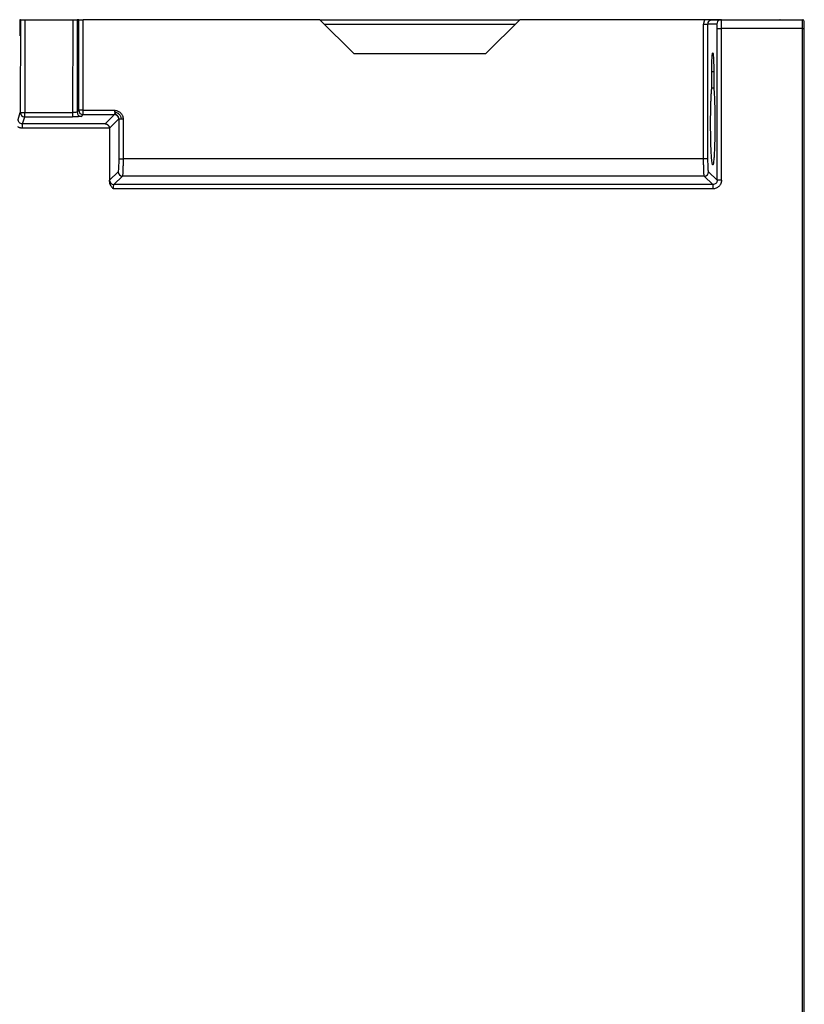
# Model space of a CAD drawing. Header units: inches. Extents: x 172 to 318, y 15 to 201.
# Tile 6 of 6: x 246 to 318, y 106 to 197. Entities that reach past the tile are written whole.
import ezdxf

# ---------------------------------------------------------------- set-up
doc = ezdxf.new("R2010")
doc.units = ezdxf.units.IN
doc.header["$MEASUREMENT"] = 0

# ---------------------------------------------------------------- blocks, each defined once
blk = doc.blocks.new('block 8')
at = {"color": 7, "lineweight": 25}
blk.add_open_spline([(310.759, 196.799), (310.733, 196.803), (310.707, 196.807), (310.68, 196.805), (310.654, 196.802), (310.627, 196.795), (310.601, 196.787)], degree=3, knots=[0, 0, 0, 0, 1, 1, 1, 2, 2, 2, 2], dxfattribs=at)
blk = doc.blocks.new('block 26')
at = {"color": 7, "lineweight": 25}
blk.add_lwpolyline([(316.161, 196.815), (316.148, 196.815)], dxfattribs=at)
blk = doc.blocks.new('block 27')
at = {"color": 7, "lineweight": 25}
blk.add_lwpolyline([(316.075, 196.815), (316.073, 196.815)], dxfattribs=at)
blk = doc.blocks.new('block 28')
at = {"color": 7, "lineweight": 25}
blk.add_open_spline([(316.161, 196.815), (316.166, 196.815), (316.172, 196.815), (316.176, 196.815), (316.181, 196.815), (316.185, 196.815), (316.188, 196.815), (316.191, 196.815), (316.193, 196.815), (316.195, 196.815)], degree=3, knots=[0, 0, 0, 0, 1, 1, 1, 2, 2, 2, 3, 3, 3, 3], dxfattribs=at)
blk = doc.blocks.new('block 29')
at = {"color": 7, "lineweight": 25}
blk.add_lwpolyline([(316.197, 196.815), (316.197, 196.815)], dxfattribs=at)
blk = doc.blocks.new('block 47')
at = {"color": 7, "lineweight": 25}
blk.add_lwpolyline([(246.222, 196.815), (246.221, 195.332)], dxfattribs=at)
blk = doc.blocks.new('block 48')
at = {"color": 7, "lineweight": 25}
blk.add_lwpolyline([(246.282, 196.815), (246.222, 196.815)], dxfattribs=at)
blk = doc.blocks.new('block 49')
at = {"color": 7, "lineweight": 25}
blk.add_lwpolyline([(246.282, 196.815), (246.279, 188.278)], dxfattribs=at)
blk = doc.blocks.new('block 50')
at = {"color": 7, "lineweight": 25}
blk.add_lwpolyline([(246.065, 187.636), (246.279, 188.278)], dxfattribs=at)
blk = doc.blocks.new('block 147')
at = {"color": 7, "lineweight": 25}
blk.add_open_spline([(254.469, 181.916), (254.474, 181.986), (254.481, 182.027), (254.489, 182.034)], degree=3, dxfattribs=at)
blk = doc.blocks.new('block 148')
at = {"color": 7, "lineweight": 25}
blk.add_open_spline([(254.489, 182.034), (254.489, 181.814), (254.668, 181.635), (254.888, 181.635)], degree=3, dxfattribs=at)
blk = doc.blocks.new('block 149')
at = {"color": 7, "lineweight": 25}
blk.add_open_spline([(254.848, 181.235), (254.848, 181.336), (254.852, 181.437), (254.86, 181.511), (254.867, 181.584), (254.877, 181.629), (254.888, 181.635)], degree=3, knots=[0, 0, 0, 0, 1, 1, 1, 2, 2, 2, 2], dxfattribs=at)
blk = doc.blocks.new('block 150')
at = {"color": 7, "lineweight": 25}
blk.add_open_spline([(254.469, 181.916), (254.469, 181.896), (254.47, 181.876), (254.472, 181.857), (254.473, 181.836), (254.477, 181.816), (254.481, 181.796), (254.485, 181.776), (254.49, 181.756), (254.496, 181.736), (254.502, 181.716), (254.51, 181.697), (254.517, 181.677), (254.525, 181.658), (254.534, 181.639), (254.543, 181.62), (254.553, 181.601), (254.563, 181.583), (254.573, 181.565), (254.59, 181.537), (254.608, 181.51), (254.627, 181.483), (254.649, 181.454), (254.672, 181.425), (254.696, 181.397), (254.719, 181.369), (254.743, 181.343), (254.769, 181.316), (254.795, 181.289), (254.821, 181.262), (254.848, 181.235)], degree=3, knots=[0, 0, 0, 0, 1, 1, 1, 2, 2, 2, 3, 3, 3, 4, 4, 4, 5, 5, 5, 6, 6, 6, 7, 7, 7, 8, 8, 8, 9, 9, 9, 10, 10, 10, 10], dxfattribs=at)
blk = doc.blocks.new('block 151')
at = {"color": 7, "lineweight": 25}
blk.add_lwpolyline([(255.329, 187.676), (254.469, 186.825)], dxfattribs=at)
blk = doc.blocks.new('block 152')
at = {"color": 7, "lineweight": 25}
blk.add_open_spline([(254.089, 187.235), (254.107, 187.233), (254.125, 187.231), (254.143, 187.228), (254.16, 187.224), (254.176, 187.22), (254.193, 187.214), (254.208, 187.208), (254.222, 187.202), (254.237, 187.195), (254.25, 187.189), (254.263, 187.181), (254.275, 187.173), (254.286, 187.166), (254.297, 187.158), (254.308, 187.149), (254.317, 187.142), (254.327, 187.134), (254.336, 187.125), (254.343, 187.118), (254.351, 187.11), (254.358, 187.102), (254.374, 187.084), (254.39, 187.063), (254.404, 187.04), (254.417, 187.019), (254.429, 186.997), (254.439, 186.972), (254.448, 186.949), (254.455, 186.925), (254.46, 186.9), (254.464, 186.875), (254.466, 186.85), (254.469, 186.825)], degree=3, knots=[0, 0, 0, 0, 1, 1, 1, 2, 2, 2, 3, 3, 3, 4, 4, 4, 5, 5, 5, 6, 6, 6, 7, 7, 7, 8, 8, 8, 9, 9, 9, 10, 10, 10, 11, 11, 11, 11], dxfattribs=at)
blk = doc.blocks.new('block 153')
at = {"color": 7, "lineweight": 25}
blk.add_lwpolyline([(254.93, 188.075), (254.089, 187.235)], dxfattribs=at)
blk = doc.blocks.new('block 154')
at = {"color": 7, "lineweight": 25}
blk.add_open_spline([(255.329, 187.676), (255.328, 187.896), (255.15, 188.075), (254.93, 188.075)], degree=3, dxfattribs=at)
blk = doc.blocks.new('block 155')
at = {"color": 7, "lineweight": 25}
blk.add_lwpolyline([(254.089, 187.235), (246.465, 187.235)], dxfattribs=at)
blk = doc.blocks.new('block 156')
at = {"color": 7, "lineweight": 25}
blk.add_lwpolyline([(254.469, 186.825), (246.465, 186.835)], dxfattribs=at)
blk = doc.blocks.new('block 157')
at = {"color": 7, "lineweight": 25}
blk.add_lwpolyline([(246.465, 186.835), (246.465, 187.235)], dxfattribs=at)
blk = doc.blocks.new('block 162')
at = {"color": 7, "lineweight": 25}
blk.add_lwpolyline([(318.229, 20.015), (318.229, 196.015)], dxfattribs=at)
blk = doc.blocks.new('block 168')
at = {"color": 7, "lineweight": 25}
blk.add_open_spline([(246.465, 186.835), (246.436, 186.836), (246.407, 186.837), (246.378, 186.84), (246.351, 186.842), (246.323, 186.847), (246.295, 186.853), (246.267, 186.859), (246.24, 186.866), (246.214, 186.875), (246.187, 186.884), (246.16, 186.894), (246.135, 186.906), (246.109, 186.918), (246.084, 186.932), (246.058, 186.946)], degree=3, knots=[0, 0, 0, 0, 1, 1, 1, 2, 2, 2, 3, 3, 3, 4, 4, 4, 5, 5, 5, 5], dxfattribs=at)
blk = doc.blocks.new('block 169')
at = {"color": 7, "lineweight": 25}
blk.add_lwpolyline([(254.469, 186.825), (254.469, 181.916)], dxfattribs=at)
blk = doc.blocks.new('block 170')
at = {"color": 7, "lineweight": 25}
blk.add_lwpolyline([(309.969, 181.235), (254.848, 181.235)], dxfattribs=at)
blk = doc.blocks.new('block 171')
at = {"color": 7, "lineweight": 25}
blk.add_open_spline([(310.768, 182.034), (310.767, 182.007), (310.767, 181.981), (310.764, 181.955), (310.762, 181.929), (310.758, 181.903), (310.753, 181.877), (310.748, 181.852), (310.741, 181.827), (310.734, 181.802), (310.726, 181.777), (310.717, 181.752), (310.707, 181.728), (310.687, 181.68), (310.663, 181.633), (310.633, 181.589), (310.604, 181.546), (310.571, 181.506), (310.534, 181.469), (310.497, 181.432), (310.457, 181.399), (310.413, 181.37), (310.369, 181.34), (310.322, 181.316), (310.273, 181.295), (310.225, 181.275), (310.176, 181.259), (310.125, 181.25), (310.074, 181.241), (310.022, 181.238), (309.969, 181.235)], degree=3, knots=[0, 0, 0, 0, 1, 1, 1, 2, 2, 2, 3, 3, 3, 4, 4, 4, 5, 5, 5, 6, 6, 6, 7, 7, 7, 8, 8, 8, 9, 9, 9, 10, 10, 10, 10], dxfattribs=at)
blk = doc.blocks.new('block 172')
at = {"color": 7, "lineweight": 25}
blk.add_lwpolyline([(310.768, 182.034), (310.768, 196.015)], dxfattribs=at)
blk = doc.blocks.new('block 173')
at = {"color": 7, "lineweight": 25}
blk.add_lwpolyline([(318.229, 196.015), (310.768, 196.015)], dxfattribs=at)
blk = doc.blocks.new('block 174')
at = {"color": 7, "lineweight": 25}
blk.add_lwpolyline([(255.329, 187.676), (255.329, 184.014)], dxfattribs=at)
blk = doc.blocks.new('block 175')
at = {"color": 7, "lineweight": 25}
blk.add_open_spline([(255.329, 184.014), (255.329, 183.854), (255.327, 183.705), (255.325, 183.565), (255.322, 183.425), (255.317, 183.295), (255.312, 183.184), (255.306, 183.073), (255.299, 182.981), (255.292, 182.918), (255.284, 182.855), (255.277, 182.823), (255.27, 182.815)], degree=3, knots=[0, 0, 0, 0, 1, 1, 1, 2, 2, 2, 3, 3, 3, 4, 4, 4, 4], dxfattribs=at)
blk = doc.blocks.new('block 176')
at = {"color": 7, "lineweight": 25}
blk.add_lwpolyline([(255.27, 182.815), (254.489, 182.034)], dxfattribs=at)
blk = doc.blocks.new('block 177')
at = {"color": 7, "lineweight": 25}
blk.add_open_spline([(310.369, 196.015), (310.369, 196.054), (310.368, 196.092), (310.368, 196.131), (310.367, 196.17), (310.366, 196.21), (310.365, 196.25), (310.363, 196.29), (310.361, 196.33), (310.358, 196.361), (310.356, 196.392), (310.352, 196.415), (310.348, 196.415)], degree=3, knots=[0, 0, 0, 0, 1, 1, 1, 2, 2, 2, 3, 3, 3, 4, 4, 4, 4], dxfattribs=at)
blk = doc.blocks.new('block 178')
at = {"color": 7, "lineweight": 25}
blk.add_lwpolyline([(310.751, 196.793), (310.747, 196.815)], dxfattribs=at)
blk = doc.blocks.new('block 179')
at = {"color": 7, "lineweight": 25}
blk.add_lwpolyline([(310.369, 196.015), (310.768, 196.015)], dxfattribs=at)
blk = doc.blocks.new('block 180')
at = {"color": 7, "lineweight": 25}
blk.add_lwpolyline([(309.969, 181.635), (309.969, 181.235)], dxfattribs=at)
blk = doc.blocks.new('block 181')
at = {"color": 7, "lineweight": 25}
blk.add_open_spline([(310.369, 182.034), (310.369, 181.93), (310.326, 181.825), (310.252, 181.751), (310.178, 181.677), (310.074, 181.634), (309.969, 181.635)], degree=3, knots=[0, 0, 0, 0, 1, 1, 1, 2, 2, 2, 2], dxfattribs=at)
blk = doc.blocks.new('block 182')
at = {"color": 7, "lineweight": 25}
blk.add_lwpolyline([(310.768, 182.034), (310.369, 182.034)], dxfattribs=at)
blk = doc.blocks.new('block 183')
at = {"color": 7, "lineweight": 25}
blk.add_lwpolyline([(309.969, 181.635), (254.888, 181.635)], dxfattribs=at)
blk = doc.blocks.new('block 184')
at = {"color": 7, "lineweight": 25}
blk.add_open_spline([(246.465, 187.235), (246.36, 187.234), (246.256, 187.278), (246.182, 187.352), (246.108, 187.426), (246.065, 187.53), (246.065, 187.636)], degree=3, knots=[0, 0, 0, 0, 1, 1, 1, 2, 2, 2, 2], dxfattribs=at)
blk = doc.blocks.new('block 185')
at = {"color": 7, "lineweight": 25}
blk.add_lwpolyline([(318.229, 196.015), (318.229, 196.815)], dxfattribs=at)
blk = doc.blocks.new('block 186')
at = {"color": 7, "lineweight": 25}
blk.add_lwpolyline([(310.747, 196.815), (318.229, 196.815)], dxfattribs=at)
blk = doc.blocks.new('block 187')
at = {"color": 7, "lineweight": 25}
blk.add_lwpolyline([(310.369, 182.034), (310.369, 196.015)], dxfattribs=at)
blk = doc.blocks.new('block 188')
at = {"color": 7, "lineweight": 25}
blk.add_lwpolyline([(318.229, 196.015), (318.388, 196.015)], dxfattribs=at)
blk = doc.blocks.new('block 189')
at = {"color": 7, "lineweight": 25}
blk.add_lwpolyline([(318.388, 20.015), (318.388, 196.015)], dxfattribs=at)
blk = doc.blocks.new('block 193')
at = {"color": 7, "lineweight": 25}
blk.add_open_spline([(318.388, 196.655), (318.388, 196.743), (318.317, 196.815), (318.229, 196.815)], degree=3, dxfattribs=at)
blk = doc.blocks.new('block 194')
at = {"color": 7, "lineweight": 25}
blk.add_lwpolyline([(318.388, 196.015), (318.388, 196.655)], dxfattribs=at)
blk = doc.blocks.new('block 198')
at = {"color": 7, "lineweight": 25}
blk.add_lwpolyline([(309.969, 181.635), (309.188, 182.416)], dxfattribs=at)
blk = doc.blocks.new('block 199')
at = {"color": 7, "lineweight": 25}
blk.add_open_spline([(309.188, 182.416), (309.409, 182.416), (309.587, 182.595), (309.588, 182.815)], degree=3, dxfattribs=at)
blk = doc.blocks.new('block 200')
at = {"color": 7, "lineweight": 25}
blk.add_lwpolyline([(310.369, 182.034), (309.588, 182.815)], dxfattribs=at)
blk = doc.blocks.new('block 201')
at = {"color": 7, "lineweight": 25}
blk.add_lwpolyline([(246.465, 187.235), (246.679, 187.879)], dxfattribs=at)
blk = doc.blocks.new('block 202')
at = {"color": 7, "lineweight": 25}
blk.add_open_spline([(246.279, 188.278), (246.28, 188.058), (246.459, 187.879), (246.679, 187.879)], degree=3, dxfattribs=at)
blk = doc.blocks.new('block 203')
at = {"color": 7, "lineweight": 25}
blk.add_lwpolyline([(246.679, 187.879), (251.093, 187.879)], dxfattribs=at)
blk = doc.blocks.new('block 204')
at = {"color": 7, "lineweight": 25}
blk.add_open_spline([(251.892, 187.919), (251.89, 187.917), (251.888, 187.916), (251.884, 187.915), (251.881, 187.913), (251.876, 187.912), (251.87, 187.911), (251.864, 187.909), (251.856, 187.908), (251.848, 187.907), (251.84, 187.906), (251.83, 187.904), (251.82, 187.903), (251.798, 187.901), (251.772, 187.898), (251.743, 187.896), (251.713, 187.894), (251.68, 187.892), (251.643, 187.89), (251.606, 187.888), (251.566, 187.887), (251.524, 187.886), (251.481, 187.884), (251.435, 187.883), (251.387, 187.882), (251.341, 187.881), (251.293, 187.88), (251.244, 187.879), (251.194, 187.879), (251.144, 187.879), (251.093, 187.879)], degree=3, knots=[0, 0, 0, 0, 1, 1, 1, 2, 2, 2, 3, 3, 3, 4, 4, 4, 5, 5, 5, 6, 6, 6, 7, 7, 7, 8, 8, 8, 9, 9, 9, 10, 10, 10, 10], dxfattribs=at)
blk = doc.blocks.new('block 205')
at = {"color": 7, "lineweight": 25}
blk.add_lwpolyline([(251.892, 187.919), (252.049, 188.075)], dxfattribs=at)
blk = doc.blocks.new('block 206')
at = {"color": 7, "lineweight": 25}
blk.add_lwpolyline([(252.049, 188.075), (254.93, 188.075)], dxfattribs=at)
blk = doc.blocks.new('block 207')
at = {"color": 7, "lineweight": 25}
blk.add_open_spline([(309.877, 192.015), (309.877, 192.052), (309.877, 192.089), (309.877, 192.126), (309.878, 192.163), (309.878, 192.199), (309.878, 192.236), (309.878, 192.272), (309.879, 192.309), (309.879, 192.345), (309.879, 192.381), (309.88, 192.416), (309.88, 192.452), (309.881, 192.487), (309.881, 192.523), (309.882, 192.558), (309.883, 192.593), (309.883, 192.628), (309.884, 192.662), (309.886, 192.774), (309.889, 192.881), (309.893, 192.981), (309.896, 193.081), (309.9, 193.174), (309.904, 193.258), (309.909, 193.342), (309.914, 193.418), (309.919, 193.483), (309.924, 193.55), (309.93, 193.605), (309.936, 193.65), (309.941, 193.691), (309.947, 193.722), (309.952, 193.743), (309.958, 193.764), (309.964, 193.774), (309.97, 193.774), (309.975, 193.774), (309.981, 193.764), (309.987, 193.743), (309.992, 193.722), (309.998, 193.691), (310.003, 193.65), (310.009, 193.605), (310.015, 193.55), (310.02, 193.484), (310.026, 193.418), (310.03, 193.343), (310.035, 193.258), (310.039, 193.174), (310.043, 193.081), (310.047, 192.982), (310.05, 192.881), (310.053, 192.774), (310.055, 192.662), (310.057, 192.594), (310.058, 192.523), (310.059, 192.452), (310.06, 192.381), (310.061, 192.309), (310.061, 192.236), (310.061, 192.163), (310.062, 192.089), (310.062, 192.015)], degree=3, knots=[0, 0, 0, 0, 1, 1, 1, 2, 2, 2, 3, 3, 3, 4, 4, 4, 5, 5, 5, 6, 6, 6, 7, 7, 7, 8, 8, 8, 9, 9, 9, 10, 10, 10, 11, 11, 11, 12, 12, 12, 13, 13, 13, 14, 14, 14, 15, 15, 15, 16, 16, 16, 17, 17, 17, 18, 18, 18, 19, 19, 19, 20, 20, 20, 21, 21, 21, 21], dxfattribs=at)
blk = doc.blocks.new('block 208')
at = {"color": 7, "lineweight": 25}
blk.add_lwpolyline([(309.877, 190.534), (309.877, 192.015)], dxfattribs=at)
blk = doc.blocks.new('block 209')
at = {"color": 7, "lineweight": 25}
blk.add_open_spline([(310.062, 190.54), (310.064, 190.513), (310.067, 190.486), (310.069, 190.458), (310.072, 190.43), (310.074, 190.4), (310.077, 190.37), (310.079, 190.34), (310.082, 190.308), (310.084, 190.276), (310.086, 190.244), (310.089, 190.21), (310.091, 190.176), (310.093, 190.141), (310.096, 190.106), (310.098, 190.069), (310.1, 190.032), (310.102, 189.995), (310.105, 189.956), (310.112, 189.822), (310.119, 189.676), (310.125, 189.521), (310.132, 189.366), (310.137, 189.201), (310.142, 189.029), (310.148, 188.831), (310.153, 188.623), (310.156, 188.409), (310.16, 188.197), (310.163, 187.978), (310.165, 187.755), (310.167, 187.516), (310.167, 187.273), (310.167, 187.031), (310.166, 186.79), (310.164, 186.55), (310.161, 186.315), (310.158, 186.08), (310.154, 185.851), (310.149, 185.632), (310.143, 185.412), (310.137, 185.203), (310.129, 185.006), (310.122, 184.824), (310.114, 184.654), (310.106, 184.498), (310.098, 184.343), (310.088, 184.202), (310.078, 184.078), (310.07, 183.97), (310.061, 183.875), (310.051, 183.793), (310.042, 183.711), (310.032, 183.643), (310.022, 183.59), (310.014, 183.546), (310.005, 183.512), (309.997, 183.49), (309.988, 183.467), (309.979, 183.456), (309.97, 183.456), (309.961, 183.456), (309.952, 183.466), (309.944, 183.488), (309.935, 183.51), (309.927, 183.543), (309.918, 183.587), (309.908, 183.639), (309.898, 183.706), (309.889, 183.788), (309.879, 183.869), (309.87, 183.963), (309.862, 184.071), (309.852, 184.194), (309.843, 184.334), (309.834, 184.49), (309.826, 184.645), (309.818, 184.815), (309.811, 184.996), (309.803, 185.192), (309.797, 185.401), (309.791, 185.62), (309.786, 185.839), (309.782, 186.068), (309.779, 186.302), (309.776, 186.537), (309.774, 186.777), (309.773, 187.018), (309.772, 187.26), (309.773, 187.503), (309.775, 187.743), (309.776, 187.965), (309.779, 188.184), (309.783, 188.397), (309.786, 188.612), (309.791, 188.819), (309.797, 189.018), (309.802, 189.19), (309.807, 189.355), (309.814, 189.511), (309.82, 189.667), (309.827, 189.813), (309.835, 189.948), (309.839, 190.025), (309.843, 190.098), (309.848, 190.168), (309.853, 190.237), (309.857, 190.303), (309.862, 190.363), (309.867, 190.424), (309.872, 190.479), (309.877, 190.534)], degree=3, knots=[0, 0, 0, 0, 1, 1, 1, 2, 2, 2, 3, 3, 3, 4, 4, 4, 5, 5, 5, 6, 6, 6, 7, 7, 7, 8, 8, 8, 9, 9, 9, 10, 10, 10, 11, 11, 11, 12, 12, 12, 13, 13, 13, 14, 14, 14, 15, 15, 15, 16, 16, 16, 17, 17, 17, 18, 18, 18, 19, 19, 19, 20, 20, 20, 21, 21, 21, 22, 22, 22, 23, 23, 23, 24, 24, 24, 25, 25, 25, 26, 26, 26, 27, 27, 27, 28, 28, 28, 29, 29, 29, 30, 30, 30, 31, 31, 31, 32, 32, 32, 33, 33, 33, 34, 34, 34, 35, 35, 35, 36, 36, 36, 37, 37, 37, 37], dxfattribs=at)
blk = doc.blocks.new('block 210')
at = {"color": 7, "lineweight": 25}
blk.add_lwpolyline([(310.062, 192.015), (310.062, 190.54)], dxfattribs=at)
blk = doc.blocks.new('block 211')
at = {"color": 7, "lineweight": 25}
blk.add_lwpolyline([(309.528, 184.014), (309.528, 196.415)], dxfattribs=at)
blk = doc.blocks.new('block 212')
at = {"color": 7, "lineweight": 25}
blk.add_lwpolyline([(310.348, 196.415), (309.528, 196.415)], dxfattribs=at)
blk = doc.blocks.new('block 213')
at = {"color": 7, "lineweight": 25}
blk.add_open_spline([(309.588, 182.815), (309.577, 182.825), (309.568, 182.88), (309.561, 182.961), (309.553, 183.042), (309.547, 183.145), (309.542, 183.252), (309.538, 183.359), (309.534, 183.471), (309.532, 183.594), (309.529, 183.717), (309.528, 183.856), (309.528, 184.014)], degree=3, knots=[0, 0, 0, 0, 1, 1, 1, 2, 2, 2, 3, 3, 3, 4, 4, 4, 4], dxfattribs=at)
blk = doc.blocks.new('block 214')
at = {"color": 7, "lineweight": 25}
blk.add_lwpolyline([(255.669, 182.416), (254.888, 181.635)], dxfattribs=at)
blk = doc.blocks.new('block 215')
at = {"color": 7, "lineweight": 25}
blk.add_lwpolyline([(309.188, 182.416), (255.669, 182.416)], dxfattribs=at)
blk = doc.blocks.new('block 216')
at = {"color": 7, "lineweight": 25}
blk.add_open_spline([(255.27, 182.815), (255.27, 182.595), (255.449, 182.416), (255.669, 182.416)], degree=3, dxfattribs=at)
blk = doc.blocks.new('block 224')
at = {"color": 7, "lineweight": 25}
blk.add_lwpolyline([(310.747, 196.815), (309.93, 196.815)], dxfattribs=at)
blk = doc.blocks.new('block 225')
at = {"color": 7, "lineweight": 25}
blk.add_open_spline([(309.528, 196.415), (309.528, 196.52), (309.571, 196.624), (309.646, 196.698), (309.72, 196.772), (309.825, 196.815), (309.93, 196.815)], degree=3, knots=[0, 0, 0, 0, 1, 1, 1, 2, 2, 2, 2], dxfattribs=at)
blk = doc.blocks.new('block 233')
at = {"color": 7, "lineweight": 25}
blk.add_lwpolyline([(309.877, 190.534), (310.062, 190.539)], dxfattribs=at)
blk = doc.blocks.new('block 276')
at = {"color": 7, "lineweight": 25}
blk.add_lwpolyline([(251.093, 188.271), (251.093, 187.879)], dxfattribs=at)
blk = doc.blocks.new('block 277')
at = {"color": 7, "lineweight": 25}
blk.add_open_spline([(251.492, 188.318), (251.487, 188.306), (251.442, 188.294), (251.369, 188.285), (251.295, 188.276), (251.194, 188.271), (251.093, 188.271)], degree=3, knots=[0, 0, 0, 0, 1, 1, 1, 2, 2, 2, 2], dxfattribs=at)
blk = doc.blocks.new('block 278')
at = {"color": 7, "lineweight": 25}
blk.add_open_spline([(251.492, 188.318), (251.493, 188.098), (251.671, 187.919), (251.892, 187.919)], degree=3, dxfattribs=at)
blk = doc.blocks.new('block 279')
at = {"color": 7, "lineweight": 25}
blk.add_lwpolyline([(246.682, 196.815), (246.679, 188.271)], dxfattribs=at)
blk = doc.blocks.new('block 280')
at = {"color": 7, "lineweight": 25}
blk.add_open_spline([(246.279, 188.278), (246.413, 188.272), (246.546, 188.269), (246.679, 188.271)], degree=3, dxfattribs=at)
blk = doc.blocks.new('block 281')
at = {"color": 7, "lineweight": 25}
blk.add_open_spline([(246.282, 196.815), (246.283, 196.815), (246.284, 196.815), (246.287, 196.815), (246.291, 196.815), (246.296, 196.815), (246.302, 196.815), (246.309, 196.815), (246.317, 196.815), (246.326, 196.815), (246.336, 196.815), (246.347, 196.815), (246.359, 196.815), (246.372, 196.815), (246.386, 196.815), (246.401, 196.815), (246.438, 196.815), (246.482, 196.815), (246.53, 196.815), (246.578, 196.815), (246.63, 196.815), (246.682, 196.815)], degree=3, knots=[0, 0, 0, 0, 1, 1, 1, 2, 2, 2, 3, 3, 3, 4, 4, 4, 5, 5, 5, 6, 6, 6, 7, 7, 7, 7], dxfattribs=at)
blk = doc.blocks.new('block 282')
at = {"color": 7, "lineweight": 25}
blk.add_lwpolyline([(246.679, 187.879), (246.679, 188.271)], dxfattribs=at)
blk = doc.blocks.new('block 283')
at = {"color": 7, "lineweight": 25}
blk.add_lwpolyline([(246.679, 188.271), (251.093, 188.271)], dxfattribs=at)
blk = doc.blocks.new('block 287')
at = {"color": 7, "lineweight": 25}
blk.add_lwpolyline([(251.5, 196.815), (251.492, 188.318)], dxfattribs=at)
blk = doc.blocks.new('block 288')
at = {"color": 7, "lineweight": 25}
blk.add_lwpolyline([(251.101, 196.815), (251.093, 188.271)], dxfattribs=at)
blk = doc.blocks.new('block 289')
at = {"color": 7, "lineweight": 25}
blk.add_open_spline([(251.101, 196.815), (251.121, 196.815), (251.142, 196.815), (251.163, 196.815), (251.182, 196.815), (251.202, 196.815), (251.221, 196.815), (251.24, 196.815), (251.258, 196.815), (251.276, 196.815), (251.294, 196.815), (251.311, 196.815), (251.328, 196.815), (251.345, 196.815), (251.361, 196.815), (251.376, 196.815), (251.413, 196.815), (251.445, 196.815), (251.465, 196.815), (251.485, 196.815), (251.493, 196.815), (251.5, 196.815)], degree=3, knots=[0, 0, 0, 0, 1, 1, 1, 2, 2, 2, 3, 3, 3, 4, 4, 4, 5, 5, 5, 6, 6, 6, 7, 7, 7, 7], dxfattribs=at)
blk = doc.blocks.new('block 290')
at = {"color": 7, "lineweight": 25}
blk.add_lwpolyline([(246.682, 196.815), (251.101, 196.815)], dxfattribs=at)
blk = doc.blocks.new('block 294')
at = {"color": 7, "lineweight": 25}
blk.add_lwpolyline([(251.492, 188.318), (251.649, 188.475)], dxfattribs=at)
blk = doc.blocks.new('block 295')
at = {"color": 7, "lineweight": 25}
blk.add_open_spline([(251.649, 188.475), (251.65, 188.254), (251.828, 188.076), (252.049, 188.075)], degree=3, dxfattribs=at)
blk = doc.blocks.new('block 296')
at = {"color": 7, "lineweight": 25}
blk.add_lwpolyline([(251.649, 188.475), (251.649, 196.815)], dxfattribs=at)
blk = doc.blocks.new('block 297')
at = {"color": 7, "lineweight": 25}
blk.add_lwpolyline([(251.649, 196.815), (251.5, 196.815)], dxfattribs=at)
blk = doc.blocks.new('block 311')
at = {"color": 7, "lineweight": 25}
blk.add_open_spline([(309.188, 182.416), (309.187, 182.418), (309.185, 182.421), (309.184, 182.425), (309.183, 182.43), (309.181, 182.435), (309.179, 182.442), (309.178, 182.449), (309.177, 182.457), (309.176, 182.466), (309.174, 182.474), (309.173, 182.484), (309.172, 182.495), (309.17, 182.505), (309.169, 182.516), (309.168, 182.528), (309.167, 182.54), (309.166, 182.553), (309.165, 182.566), (309.164, 182.58), (309.163, 182.594), (309.161, 182.608), (309.16, 182.622), (309.159, 182.637), (309.159, 182.653), (309.158, 182.668), (309.157, 182.683), (309.156, 182.699), (309.155, 182.715), (309.154, 182.731), (309.153, 182.748), (309.152, 182.764), (309.152, 182.78), (309.151, 182.797), (309.15, 182.814), (309.149, 182.831), (309.148, 182.848), (309.148, 182.864), (309.147, 182.881), (309.146, 182.898), (309.146, 182.915), (309.145, 182.931), (309.145, 182.949), (309.144, 182.965), (309.143, 182.981), (309.143, 182.998), (309.141, 183.057), (309.139, 183.119), (309.138, 183.183), (309.136, 183.247), (309.135, 183.314), (309.134, 183.382), (309.133, 183.449), (309.132, 183.519), (309.131, 183.59), (309.13, 183.659), (309.129, 183.73), (309.129, 183.801), (309.129, 183.872), (309.129, 183.943), (309.128, 184.014)], degree=3, knots=[0, 0, 0, 0, 1, 1, 1, 2, 2, 2, 3, 3, 3, 4, 4, 4, 5, 5, 5, 6, 6, 6, 7, 7, 7, 8, 8, 8, 9, 9, 9, 10, 10, 10, 11, 11, 11, 12, 12, 12, 13, 13, 13, 14, 14, 14, 15, 15, 15, 16, 16, 16, 17, 17, 17, 18, 18, 18, 19, 19, 19, 20, 20, 20, 20], dxfattribs=at)
blk = doc.blocks.new('block 312')
at = {"color": 7, "lineweight": 25}
blk.add_lwpolyline([(309.528, 184.014), (309.128, 184.014)], dxfattribs=at)
blk = doc.blocks.new('block 313')
at = {"color": 7, "lineweight": 25}
blk.add_open_spline([(255.729, 184.014), (255.728, 183.975), (255.728, 183.936), (255.728, 183.897), (255.728, 183.858), (255.728, 183.819), (255.728, 183.78), (255.728, 183.741), (255.727, 183.702), (255.727, 183.663), (255.727, 183.624), (255.726, 183.586), (255.726, 183.547), (255.725, 183.509), (255.725, 183.47), (255.724, 183.432), (255.724, 183.394), (255.723, 183.357), (255.722, 183.32), (255.722, 183.283), (255.721, 183.246), (255.72, 183.21), (255.719, 183.174), (255.718, 183.139), (255.717, 183.105), (255.716, 183.07), (255.716, 183.036), (255.714, 183.003), (255.714, 182.97), (255.712, 182.938), (255.711, 182.908), (255.71, 182.87), (255.708, 182.835), (255.707, 182.802), (255.705, 182.764), (255.703, 182.729), (255.701, 182.696), (255.699, 182.659), (255.697, 182.626), (255.695, 182.597), (255.692, 182.564), (255.69, 182.536), (255.687, 182.511), (255.684, 182.485), (255.682, 182.463), (255.678, 182.448), (255.675, 182.432), (255.672, 182.424), (255.669, 182.416)], degree=3, knots=[0, 0, 0, 0, 1, 1, 1, 2, 2, 2, 3, 3, 3, 4, 4, 4, 5, 5, 5, 6, 6, 6, 7, 7, 7, 8, 8, 8, 9, 9, 9, 10, 10, 10, 11, 11, 11, 12, 12, 12, 13, 13, 13, 14, 14, 14, 15, 15, 15, 16, 16, 16, 16], dxfattribs=at)
blk = doc.blocks.new('block 314')
at = {"color": 7, "lineweight": 25}
blk.add_lwpolyline([(309.128, 184.014), (255.729, 184.014)], dxfattribs=at)
blk = doc.blocks.new('block 315')
at = {"color": 7, "lineweight": 25}
blk.add_lwpolyline([(255.329, 184.014), (255.729, 184.014)], dxfattribs=at)
blk = doc.blocks.new('block 322')
at = {"color": 7, "lineweight": 25}
blk.add_open_spline([(254.972, 188.296), (254.972, 188.287), (254.972, 188.277), (254.973, 188.267), (254.973, 188.264), (254.973, 188.261), (254.974, 188.259), (254.975, 188.256), (254.976, 188.254), (254.977, 188.252), (254.979, 188.249), (254.98, 188.246), (254.98, 188.243), (254.982, 188.238), (254.983, 188.233), (254.984, 188.228), (254.986, 188.22), (254.987, 188.212), (254.988, 188.205), (254.989, 188.196), (254.989, 188.187), (254.99, 188.179), (254.99, 188.172), (254.991, 188.166), (254.994, 188.16), (254.996, 188.157), (254.997, 188.154), (254.999, 188.151), (255, 188.149), (255.002, 188.146), (255.004, 188.143), (255.006, 188.138), (255.009, 188.133), (255.011, 188.128), (255.013, 188.124), (255.014, 188.12), (255.015, 188.116), (255.016, 188.112), (255.017, 188.108), (255.02, 188.104), (255.024, 188.1), (255.029, 188.096), (255.035, 188.093), (255.039, 188.09), (255.043, 188.087), (255.048, 188.084), (255.053, 188.081), (255.059, 188.077), (255.064, 188.073), (255.067, 188.071), (255.071, 188.068), (255.074, 188.066), (255.078, 188.063), (255.082, 188.061), (255.086, 188.058), (255.092, 188.055), (255.098, 188.052), (255.103, 188.048), (255.119, 188.039), (255.134, 188.029), (255.149, 188.018), (255.169, 188.004), (255.188, 187.988), (255.205, 187.971), (255.226, 187.949), (255.246, 187.926), (255.263, 187.9), (255.283, 187.87), (255.299, 187.836), (255.309, 187.802), (255.322, 187.761), (255.325, 187.718), (255.329, 187.676)], degree=3, knots=[0, 0, 0, 0, 1, 1, 1, 2, 2, 2, 3, 3, 3, 4, 4, 4, 5, 5, 5, 6, 6, 6, 7, 7, 7, 8, 8, 8, 9, 9, 9, 10, 10, 10, 11, 11, 11, 12, 12, 12, 13, 13, 13, 14, 14, 14, 15, 15, 15, 16, 16, 16, 17, 17, 17, 18, 18, 18, 19, 19, 19, 20, 20, 20, 21, 21, 21, 22, 22, 22, 23, 23, 23, 24, 24, 24, 24], dxfattribs=at)
blk = doc.blocks.new('block 323')
at = {"color": 7, "lineweight": 25}
blk.add_open_spline([(254.971, 188.302), (254.969, 188.292), (254.968, 188.282), (254.967, 188.273), (254.965, 188.263), (254.963, 188.254), (254.962, 188.246), (254.959, 188.228), (254.959, 188.212), (254.958, 188.197), (254.956, 188.17), (254.952, 188.147), (254.948, 188.129), (254.945, 188.113), (254.943, 188.1), (254.939, 188.091), (254.938, 188.088), (254.937, 188.086), (254.937, 188.084), (254.934, 188.08), (254.932, 188.078), (254.93, 188.075)], degree=3, knots=[0, 0, 0, 0, 1, 1, 1, 2, 2, 2, 3, 3, 3, 4, 4, 4, 5, 5, 5, 6, 6, 6, 7, 7, 7, 7], dxfattribs=at)
blk = doc.blocks.new('block 324')
at = {"color": 7, "lineweight": 25}
blk.add_open_spline([(309.236, 196.815), (309.225, 196.794), (309.213, 196.773), (309.203, 196.752), (309.193, 196.73), (309.184, 196.709), (309.176, 196.687), (309.168, 196.664), (309.161, 196.642), (309.155, 196.62), (309.149, 196.597), (309.144, 196.575), (309.14, 196.552), (309.136, 196.529), (309.133, 196.506), (309.132, 196.483), (309.13, 196.46), (309.129, 196.438), (309.128, 196.415)], degree=3, knots=[0, 0, 0, 0, 1, 1, 1, 2, 2, 2, 3, 3, 3, 4, 4, 4, 5, 5, 5, 6, 6, 6, 6], dxfattribs=at)
blk = doc.blocks.new('block 325')
at = {"color": 7, "lineweight": 25}
blk.add_open_spline([(309.128, 196.415), (309.175, 196.415), (309.224, 196.415), (309.272, 196.415), (309.319, 196.415), (309.365, 196.415), (309.404, 196.415), (309.443, 196.415), (309.474, 196.415), (309.494, 196.415), (309.515, 196.415), (309.526, 196.415), (309.528, 196.415)], degree=3, knots=[0, 0, 0, 0, 1, 1, 1, 2, 2, 2, 3, 3, 3, 4, 4, 4, 4], dxfattribs=at)
blk = doc.blocks.new('block 326')
at = {"color": 7, "lineweight": 25}
blk.add_open_spline([(309.93, 196.815), (309.902, 196.815), (309.874, 196.815), (309.846, 196.815), (309.82, 196.815), (309.792, 196.815), (309.764, 196.815), (309.736, 196.815), (309.707, 196.815), (309.677, 196.815), (309.65, 196.815), (309.622, 196.815), (309.594, 196.815), (309.557, 196.815), (309.519, 196.815), (309.48, 196.815), (309.441, 196.815), (309.4, 196.815), (309.358, 196.815), (309.318, 196.815), (309.277, 196.815), (309.236, 196.815)], degree=3, knots=[0, 0, 0, 0, 1, 1, 1, 2, 2, 2, 3, 3, 3, 4, 4, 4, 5, 5, 5, 6, 6, 6, 7, 7, 7, 7], dxfattribs=at)
blk = doc.blocks.new('block 327')
at = {"color": 7, "lineweight": 25}
blk.add_lwpolyline([(309.128, 184.014), (309.128, 196.415)], dxfattribs=at)
blk = doc.blocks.new('block 328')
at = {"color": 7, "lineweight": 25}
blk.add_open_spline([(255.329, 187.676), (255.333, 187.676), (255.352, 187.676), (255.39, 187.676), (255.428, 187.676), (255.486, 187.676), (255.549, 187.676)], degree=3, knots=[0, 0, 0, 0, 1, 1, 1, 2, 2, 2, 2], dxfattribs=at)
blk = doc.blocks.new('block 329')
at = {"color": 7, "lineweight": 25}
blk.add_open_spline([(255.549, 187.676), (255.608, 187.676), (255.671, 187.676), (255.729, 187.676)], degree=3, dxfattribs=at)
blk = doc.blocks.new('block 330')
at = {"color": 7, "lineweight": 25}
blk.add_lwpolyline([(255.729, 187.676), (255.729, 184.014)], dxfattribs=at)
blk = doc.blocks.new('block 331')
at = {"color": 7, "lineweight": 25}
blk.add_open_spline([(254.972, 188.296), (254.974, 188.29), (254.976, 188.293), (254.979, 188.295), (254.982, 188.296), (254.985, 188.295), (254.989, 188.294), (254.997, 188.293), (255.008, 188.292), (255.023, 188.29), (255.05, 188.286), (255.09, 188.277), (255.129, 188.264), (255.206, 188.238), (255.283, 188.193), (255.346, 188.135), (255.41, 188.077), (255.461, 188.006), (255.496, 187.927), (255.531, 187.848), (255.549, 187.762), (255.549, 187.676)], degree=3, knots=[0, 0, 0, 0, 1, 1, 1, 2, 2, 2, 3, 3, 3, 4, 4, 4, 5, 5, 5, 6, 6, 6, 7, 7, 7, 7], dxfattribs=at)
blk = doc.blocks.new('block 332')
at = {"color": 7, "lineweight": 25}
blk.add_open_spline([(254.974, 188.437), (254.973, 188.443), (254.973, 188.449), (254.972, 188.456), (254.971, 188.462), (254.97, 188.468), (254.969, 188.475)], degree=3, knots=[0, 0, 0, 0, 1, 1, 1, 2, 2, 2, 2], dxfattribs=at)
blk = doc.blocks.new('block 333')
at = {"color": 7, "lineweight": 25}
blk.add_open_spline([(254.971, 188.302), (254.972, 188.316), (254.973, 188.331), (254.973, 188.346), (254.974, 188.356), (254.975, 188.366), (254.975, 188.376), (254.975, 188.38), (254.975, 188.385), (254.976, 188.389), (254.976, 188.405), (254.975, 188.421), (254.974, 188.437)], degree=3, knots=[0, 0, 0, 0, 1, 1, 1, 2, 2, 2, 3, 3, 3, 4, 4, 4, 4], dxfattribs=at)
blk = doc.blocks.new('block 334')
at = {"color": 7, "lineweight": 25}
blk.add_lwpolyline([(252.049, 188.075), (252.049, 188.475)], dxfattribs=at)
blk = doc.blocks.new('block 335')
at = {"color": 7, "lineweight": 25}
blk.add_lwpolyline([(252.049, 188.475), (254.969, 188.475)], dxfattribs=at)
blk = doc.blocks.new('block 336')
at = {"color": 7, "lineweight": 25}
blk.add_lwpolyline([(252.049, 188.475), (252.049, 196.815)], dxfattribs=at)
blk = doc.blocks.new('block 337')
at = {"color": 7, "lineweight": 25}
blk.add_lwpolyline([(252.049, 188.475), (251.649, 188.475)], dxfattribs=at)
blk = doc.blocks.new('block 338')
at = {"color": 7, "lineweight": 25}
blk.add_lwpolyline([(251.649, 196.815), (252.049, 196.815)], dxfattribs=at)
blk = doc.blocks.new('block 339')
at = {"color": 7, "lineweight": 25}
blk.add_open_spline([(254.975, 188.474), (254.981, 188.474), (254.987, 188.474), (254.993, 188.474), (255.007, 188.473), (255.021, 188.471), (255.035, 188.469), (255.102, 188.46), (255.168, 188.443), (255.23, 188.417), (255.288, 188.394), (255.342, 188.365), (255.393, 188.329), (255.443, 188.293), (255.49, 188.25), (255.531, 188.203), (255.56, 188.17), (255.585, 188.135), (255.609, 188.098), (255.631, 188.061), (255.651, 188.022), (255.668, 187.982), (255.688, 187.934), (255.703, 187.885), (255.713, 187.834), (255.722, 187.782), (255.725, 187.729), (255.729, 187.676)], degree=3, knots=[0, 0, 0, 0, 1, 1, 1, 2, 2, 2, 3, 3, 3, 4, 4, 4, 5, 5, 5, 6, 6, 6, 7, 7, 7, 8, 8, 8, 9, 9, 9, 9], dxfattribs=at)
blk = doc.blocks.new('block 340')
at = {"color": 7, "lineweight": 25}
blk.add_open_spline([(254.974, 188.437), (254.975, 188.449), (254.975, 188.462), (254.975, 188.474)], degree=3, dxfattribs=at)
blk = doc.blocks.new('block 341')
at = {"color": 7, "lineweight": 25}
blk.add_lwpolyline([(254.969, 188.475), (254.975, 188.474)], dxfattribs=at)
blk = doc.blocks.new('block 342')
at = {"color": 7, "lineweight": 25}
blk.add_lwpolyline([(273.829, 196.815), (276.948, 193.695)], dxfattribs=at)
blk = doc.blocks.new('block 343')
at = {"color": 7, "lineweight": 25}
blk.add_lwpolyline([(276.948, 193.695), (289.109, 193.695)], dxfattribs=at)
blk = doc.blocks.new('block 344')
at = {"color": 7, "lineweight": 25}
blk.add_lwpolyline([(289.109, 193.695), (292.229, 196.815)], dxfattribs=at)
blk = doc.blocks.new('block 345')
at = {"color": 7, "lineweight": 25}
blk.add_lwpolyline([(273.829, 196.815), (252.049, 196.815)], dxfattribs=at)
blk = doc.blocks.new('block 346')
at = {"color": 7, "lineweight": 25}
blk.add_lwpolyline([(309.236, 196.815), (292.229, 196.815)], dxfattribs=at)
blk = doc.blocks.new('block 347')
at = {"color": 7, "lineweight": 25}
blk.add_lwpolyline([(273.829, 196.815), (292.229, 196.815)], dxfattribs=at)
blk = doc.blocks.new('block 348')
at = {"color": 7, "lineweight": 25}
blk.add_lwpolyline([(309.93, 196.815), (310.747, 196.815)], dxfattribs=at)
blk = doc.blocks.new('block 463')
at = {"color": 253, "lineweight": 25}
blk.add_open_spline([(310.601, 196.787), (310.448, 196.727), (310.348, 196.579), (310.348, 196.415)], degree=3, dxfattribs=at)
blk = doc.blocks.new('block 464')
at = {"color": 253, "lineweight": 25}
blk.add_lwpolyline([(310.689, 196.81), (310.747, 196.815)], dxfattribs=at)
blk = doc.blocks.new('block 465')
at = {"color": 253, "lineweight": 25}
blk.add_open_spline([(310.768, 196.015), (310.768, 196.097), (310.768, 196.179), (310.767, 196.258), (310.767, 196.339), (310.766, 196.417), (310.764, 196.485), (310.762, 196.569), (310.76, 196.64), (310.758, 196.697), (310.757, 196.735), (310.755, 196.766), (310.753, 196.78), (310.752, 196.787), (310.752, 196.79), (310.751, 196.793)], degree=3, knots=[0, 0, 0, 0, 1, 1, 1, 2, 2, 2, 3, 3, 3, 4, 4, 4, 5, 5, 5, 5], dxfattribs=at)
blk = doc.blocks.new('block 469')
at = {"color": 253, "lineweight": 25}
blk.add_lwpolyline([(310.062, 192.015), (309.877, 192.015)], dxfattribs=at)
blk = doc.blocks.new('block 475')
at = {"color": 253, "lineweight": 25}
blk.add_lwpolyline([(274.247, 196.396), (291.808, 196.394)], dxfattribs=at)

msp = doc.modelspace()

# ---------------------------------------------------------------- block references
for name in ['block 47', 'block 48', 'block 49', 'block 281', 'block 279', 'block 290', 'block 288', 'block 289', 'block 287', 'block 297', 'block 296', 'block 338', 'block 336', 'block 345', 'block 342', 'block 347', 'block 344', 'block 346', 'block 324', 'block 326', 'block 225', 'block 224', 'block 348', 'block 463', 'block 8', 'block 464', 'block 178', 'block 186', 'block 465', 'block 27', 'block 26', 'block 28', 'block 29', 'block 185', 'block 193', 'block 475', 'block 325', 'block 327', 'block 211', 'block 212', 'block 177', 'block 179', 'block 187', 'block 172', 'block 173', 'block 162', 'block 188', 'block 194', 'block 189', 'block 343', 'block 207', 'block 208', 'block 469', 'block 210', 'block 209', 'block 233', 'block 50', 'block 184', 'block 202', 'block 280', 'block 201', 'block 282', 'block 283', 'block 203', 'block 277', 'block 276', 'block 204', 'block 294', 'block 278', 'block 295', 'block 337', 'block 205', 'block 334', 'block 335', 'block 206', 'block 153', 'block 151', 'block 323', 'block 154', 'block 332', 'block 341', 'block 333', 'block 322', 'block 331', 'block 340', 'block 339', 'block 174', 'block 328', 'block 329', 'block 330', 'block 168', 'block 155', 'block 157', 'block 156', 'block 152', 'block 169', 'block 175', 'block 315', 'block 313', 'block 314', 'block 311', 'block 312', 'block 213', 'block 176', 'block 214', 'block 216', 'block 215', 'block 199', 'block 198', 'block 200', 'block 147', 'block 150', 'block 148', 'block 149', 'block 183', 'block 171', 'block 181', 'block 180', 'block 182', 'block 170']:
    msp.add_blockref(name, (0, 0))

doc.saveas('drawing.dxf')
